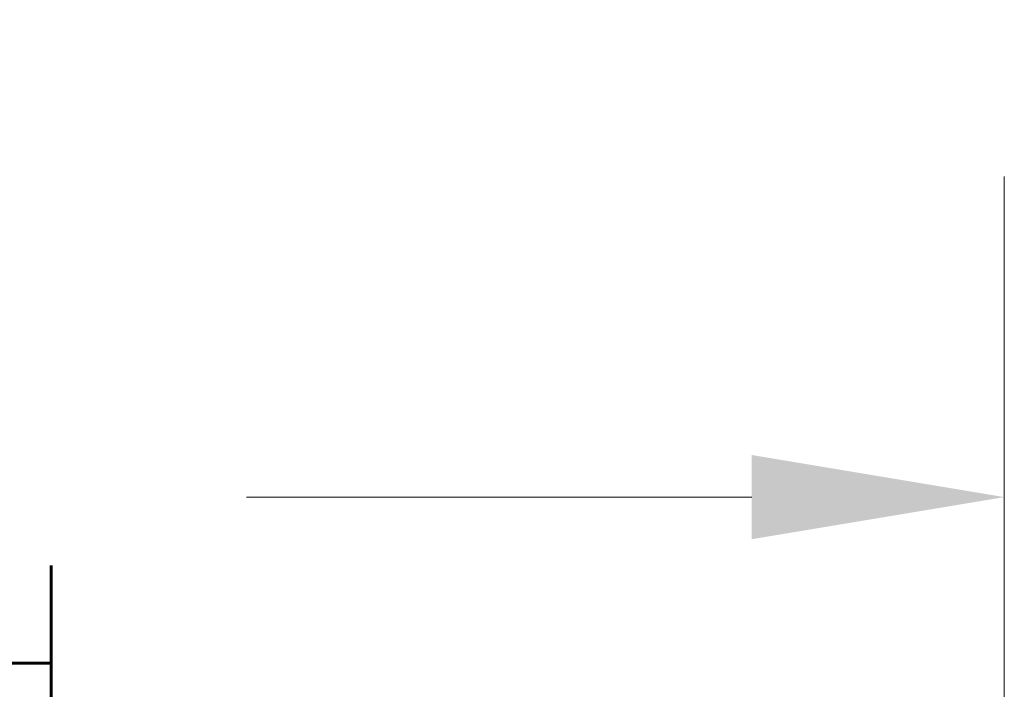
# Model space of a CAD drawing. Header units: inches. Extents: x 3 to 422, y 9 to 266.
# Tile 17 of 41: x 184.28 to 193.88, y 88.46 to 94.98. Entities that reach past the tile are written whole.
import ezdxf

# ---------------------------------------------------------------- set-up
doc = ezdxf.new("R2010")
doc.units = ezdxf.units.IN
doc.header["$LTSCALE"] = 25
doc.header["$MEASUREMENT"] = 0
doc.layers.add('Dimension (ANSI)', color=7, linetype='Continuous', lineweight=5)
doc.styles.add('ROMANS', font='romans.shx')
doc.dimstyles.new('Default (ANSI)', dxfattribs={"dimscale": 25, "dimtxt": 0.08, "dimasz": 0.098425, "dimexe": 0.125, "dimexo": 0.0625, "dimgap": 0.031496, "dimtad": 0, "dimtih": 1, "dimtoh": 1, "dimrnd": 1e-08, "dimzin": 0, "dimdsep": 46, "dimtxsty": 'ROMANS', "dimcen": 0.09, "dimdle": 0.393701, "dimclrd": 256, "dimclre": 256, "dimclrt": 256, "dimadec": 0, "dimazin": 0, "dimtfac": 1.25, "dimtofl": 0, "dimtmove": 0, "dimatfit": 3, "dimfxl": 0, "dimtolj": 1, "dimtzin": 0, "dimlwd": -1, "dimlwe": -1, "dimarcsym": 0})

# ---------------------------------------------------------------- blocks, each defined once
blk = doc.blocks.new('*D29')
at = {"layer": 'Defpoints', "color": 0}
for p in [(193.8786, 90.3309), (159.4411, 81.8073), (193.8786, 81.8073)]:
    blk.add_point(p, dxfattribs=at)
at = {"layer": 'Dimension (ANSI)'}
for p, q in [((159.4411, 83.3698), (159.4411, 93.4559)), ((193.8786, 83.3698), (193.8786, 93.4559)), ((161.9017, 90.3309), (166.8248, 90.3309)), ((191.418, 90.3309), (186.4949, 90.3309))]:
    blk.add_line(p, q, dxfattribs=at)
for points in [[(161.9017, 90.741), (161.9017, 89.9208), (159.4411, 90.3309)], [(191.418, 90.741), (191.418, 89.9208), (193.8786, 90.3309)]]:
    blk.add_solid(points, dxfattribs=at)
at = {"layer": 'Dimension (ANSI)', "insert": (176.6598, 90.3309), "char_height": 2, "attachment_point": 5, "style": 'ROMANS'}
blk.add_mtext('\\A1;34.44\\PDOOR WIDTH', dxfattribs=at)

msp = doc.modelspace()

# ---------------------------------------------------------------- dimensions: what is measured, and where the dimension line sits
at = {"layer": 'Dimension (ANSI)'}
dim = msp.add_linear_dim(base=(193.8786, 90.3309), p1=(159.4411, 81.8073), p2=(193.8786, 81.8073), angle=180, text='<>\\PDOOR WIDTH', dimstyle='Default (ANSI)', override={"dimtih": 0, "dimtoh": 0, "dimdec": 2, "dimtp": 0, "dimtm": 0, "dimtdec": 2, "dimatfit": 1}, dxfattribs=at)
dim.commit()
dim.dimension.update_dxf_attribs({"geometry": '*D29', "text_midpoint": (176.6598, 90.3309), "dimtype": 160})

doc.saveas('drawing.dxf')
